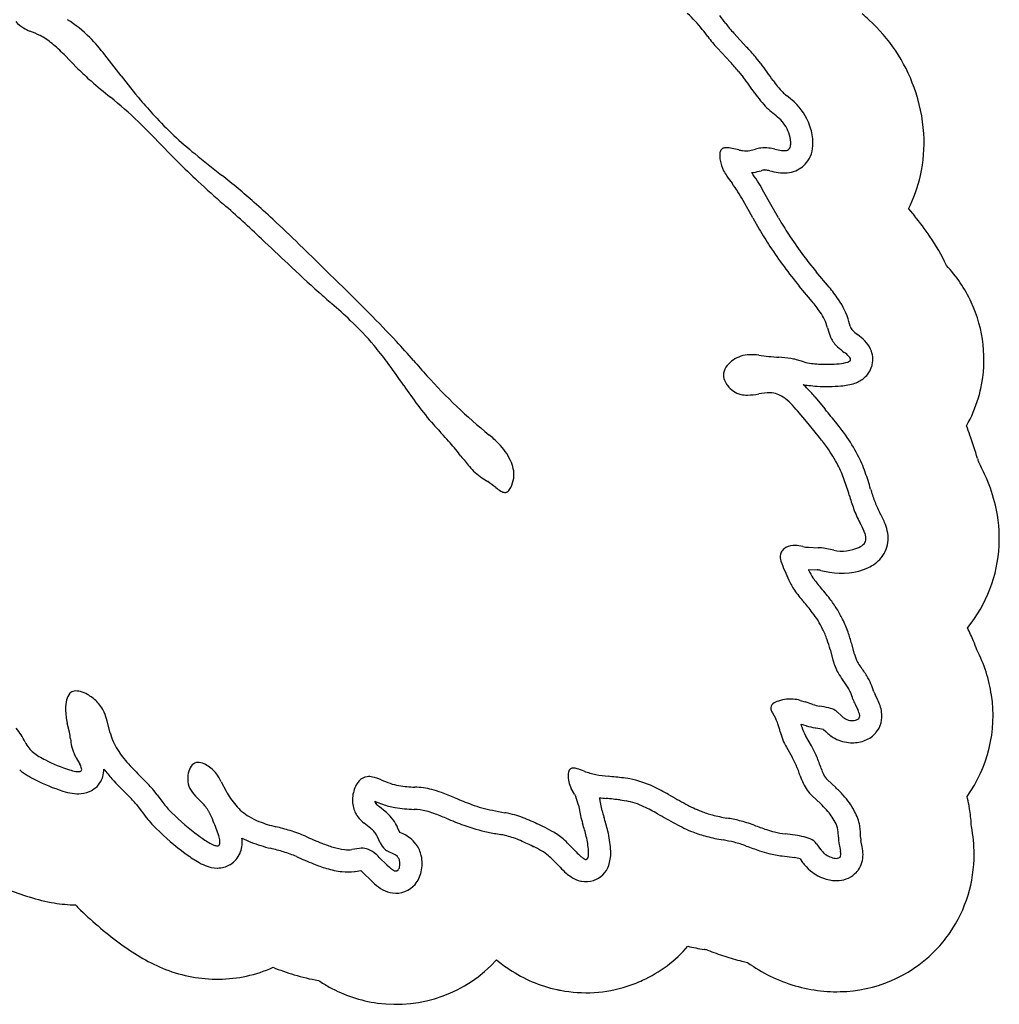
# Model space of a CAD drawing. Extents: x 0.09 to 7.78, y 0.05 to 9.07.
# Tile 5 of 12: x 5.58 to 7.78, y 0.87 to 3.09. Entities that reach past the tile are written whole.
import ezdxf

# ---------------------------------------------------------------- set-up
doc = ezdxf.new("R2010")
doc.units = 0

msp = doc.modelspace()

# ---------------------------------------------------------------- linework, layer by layer
at = {"layer": 'Default', "color": 202, "linetype": 'CONTINUOUS'}
for p, q in [((7.213799, 3.028134), (7.184755, 3.059328)), ((7.245183, 2.991651), (7.234634, 3.004686)), ((7.27102, 2.668471), (7.249631, 2.707103)), ((7.285322, 2.643564), (7.27102, 2.668471)), ((7.399337, 2.487895), (7.370485, 2.522468)), ((7.446894, 2.400236), (7.444029, 2.410264)), ((7.366914, 2.241302), (7.39019, 2.213233)), ((7.352669, 1.852575), (7.372394, 1.851861)), ((7.380479, 1.850791), (7.40015, 1.846927)), ((7.456286, 1.661918), (7.450089, 1.685356)), ((7.508264, 1.560194), (7.502788, 1.571232)), ((7.336452, 1.505043), (7.34716, 1.501512)), ((7.386774, 1.492724), (7.391598, 1.488202)), ((7.359429, 1.455811), (7.346792, 1.47774)), ((7.414128, 1.362293), (7.395762, 1.379583)), ((6.888952, 1.309502), (6.884296, 1.332329)), ((6.92956, 1.334196), (6.942505, 1.33217)), ((5.840968, 1.324117), (5.847179, 1.316009)), ((5.847179, 1.316009), (5.859617, 1.298965)), ((6.427227, 1.275037), (6.424739, 1.27964)), ((6.433758, 1.261313), (6.428501, 1.272511)), ((6.441129, 1.25775), (6.433758, 1.261313)), ((7.473791, 1.228894), (7.470912, 1.242758)), ((6.77773, 1.19945), (6.793874, 1.182679)), ((7.293338, 1.208286), (7.32112, 1.204451)), ((7.334048, 1.201741), (7.339728, 1.193852)), ((6.33287, 1.173282), (6.346059, 1.175163)), ((6.351898, 1.169854), (6.368937, 1.152757)), ((6.370471, 1.151282), (6.376307, 1.145904))]:
    msp.add_line(p, q, dxfattribs=at)
at = {"layer": 'Default', "color": 12, "linetype": 'CONTINUOUS'}
for p, q in [((7.148161, 3.025257), (7.177204, 2.994062)), ((5.677944, 3.011107), (5.709223, 2.979335)), ((5.806086, 2.963492), (5.769781, 3.010569)), ((7.195768, 2.973231), (7.206317, 2.960196)), ((5.875657, 2.829613), (5.918005, 2.785845)), ((7.195893, 2.796585), (7.17747, 2.800483)), ((5.918005, 2.785845), (5.931633, 2.772047)), ((7.227466, 2.643912), (7.205888, 2.682884)), ((7.227466, 2.643912), (7.242104, 2.618418)), ((7.360948, 2.455859), (7.332096, 2.490432)), ((7.395952, 2.396529), (7.398817, 2.386501)), ((7.342258, 2.319816), (7.325713, 2.324702)), ((7.351873, 2.18111), (7.328426, 2.209386)), ((6.618093, 2.059064), (6.631258, 2.050426)), ((7.352638, 1.902609), (7.37491, 1.901802)), ((7.409787, 1.89599), (7.390116, 1.899854)), ((7.40175, 1.672576), (7.407947, 1.649138)), ((7.333898, 1.558269), (7.345485, 1.554713)), ((7.362821, 1.548996), (7.345485, 1.554713)), ((7.271902, 1.530039), (7.279117, 1.517101)), ((7.418247, 1.531755), (7.426252, 1.524251)), ((7.457694, 1.549623), (7.463814, 1.537285)), ((5.690035, 1.486529), (5.685202, 1.506619)), ((5.781534, 1.485577), (5.775033, 1.51139)), ((7.303471, 1.452775), (7.316108, 1.430846)), ((5.705556, 1.429358), (5.701354, 1.437271)), ((5.705556, 1.429358), (5.713638, 1.414846)), ((6.031703, 1.37535), (6.042757, 1.353853)), ((6.951105, 1.381433), (6.936506, 1.383718)), ((5.887226, 1.345952), (5.879966, 1.35543)), ((6.826131, 1.347478), (6.819131, 1.360008)), ((5.887226, 1.345952), (5.900005, 1.32844)), ((6.826131, 1.347478), (6.829209, 1.341406)), ((7.361489, 1.343178), (7.379855, 1.325888)), ((6.835305, 1.322338), (6.83996, 1.299511)), ((6.383241, 1.251263), (6.380753, 1.255866)), ((6.389558, 1.237806), (6.383241, 1.251263)), ((7.327957, 1.253981), (7.300175, 1.257816)), ((6.342977, 1.22523), (6.325808, 1.22278)), ((6.419694, 1.212577), (6.407517, 1.218462)), ((6.813754, 1.234125), (6.829897, 1.217353)), ((7.371178, 1.235743), (7.380305, 1.223066)), ((7.421701, 1.23382), (7.424835, 1.218728)), ((6.387313, 1.205149), (6.404353, 1.188052)), ((6.404353, 1.188052), (6.410189, 1.182674))]:
    msp.add_line(p, q, dxfattribs=at)
at = {"layer": 'Default', "color": 6, "linetype": 'CONTINUOUS'}
msp.add_line((7.577736, 2.664305), (7.591281, 2.648074), dxfattribs=at)
at = {"layer": 'Default', "color": 12, "linetype": 'CONTINUOUS'}
for centre, radius, start, end in [((6.903942, 2.902849), 0.267198, 38.149011, 48.693209), ((5.627642, 3.139543), 0.079703, 222.816, 239.182419), ((5.539272, 2.854519), 0.276767, 44.726142, 58.140627), ((5.644518, 3.167833), 0.112644, 239.182419, 247.277302), ((5.484105, 2.762335), 0.323461, 64.374266, 68.813206), ((6.656705, 2.708649), 0.581586, 36.131247, 38.149011), ((5.556824, 2.923876), 0.146423, 50.009388, 62.691709), ((5.40267, 2.740101), 0.38629, 44.552291, 50.009388), ((5.440235, 2.756425), 0.416161, 37.639259, 44.726142), ((7.357994, 3.220623), 0.286702, 216.131247, 222.955308), ((6.709213, 2.558335), 0.639432, 40.454973, 42.955308), ((6.084442, 3.348736), 0.526542, 224.552291, 228.939653), ((6.601461, 3.942234), 1.313656, 228.939653, 231.418084), ((7.163286, 4.010159), 1.713915, 217.639259, 219.980994), ((6.415155, 2.360958), 0.992484, 34.598385, 37.140884), ((7.442514, 3.069643), 0.255596, 214.598385, 224.270181), ((5.22772, 2.220264), 0.889148, 46.025101, 51.418084), ((6.602802, 3.540173), 0.982457, 219.980994, 222.730329), ((7.376751, 3.01141), 0.167909, 225.705963, 231.762913), ((4.972913, 1.956172), 1.256124, 44.054824, 46.025101), ((6.531161, 3.473995), 0.884929, 222.730329, 230.796534), ((7.112903, 2.676565), 0.258397, 47.649996, 51.762913), ((7.233369, 2.808723), 0.079574, 19.23819, 47.649996), ((7.240796, 2.809515), 0.07232, 3.722969, 20.584446), ((7.28104, 2.812134), 0.031991, 347.222775, 363.722969), ((7.175951, 2.785704), 0.022733, 157.160072, 177.787084), ((7.166017, 2.789889), 0.011953, 138.856822, 157.160072), ((7.165206, 2.790179), 0.011156, 94.934261, 137.239053), ((7.168128, 2.756326), 0.045134, 78.054429, 94.934261), ((7.218369, 2.902824), 0.108591, 258.054429, 262.626227), ((7.211774, 2.85186), 0.057201, 262.626227, 279.519416), ((7.200465, 2.919296), 0.125579, 279.519416, 285.180305), ((7.264592, 2.682949), 0.119313, 99.042214, 105.180305), ((7.254905, 2.743822), 0.057674, 81.590325, 99.042214), ((7.237809, 2.628188), 0.174565, 76.963527, 81.590325), ((7.318779, 2.977892), 0.184391, 256.963527, 261.657589), ((7.297882, 2.835385), 0.04036, 261.657589, 274.467277), ((7.299889, 2.809694), 0.014591, 274.467277, 292.114317), ((7.301524, 2.805672), 0.010249, 292.114317, 325.683659), ((7.297538, 2.808393), 0.015074, 325.683659, 347.222775), ((6.923562, 3.751782), 1.394203, 224.645681, 227.385961), ((8.613631, 6.027041), 4.179579, 230.796534, 231.860998), ((7.213025, 2.784272), 0.059834, 177.787084, 190.470309), ((7.241472, 2.789529), 0.088763, 190.470309, 206.496588), ((7.258822, 2.798177), 0.108148, 206.496588, 214.155305), ((8.273804, 5.219438), 3.388487, 227.385961, 228.685196), ((4.994642, 1.418037), 1.680455, 48.597457, 51.860998), ((7.420474, 2.907852), 0.303494, 214.155305, 217.883016), ((6.910512, 2.519347), 0.337626, 28.971489, 36.778452), ((3.741127, 0.062688), 3.477169, 46.774449, 48.685196), ((4.845434, 1.248809), 1.906068, 46.908351, 48.597457), ((2.97681, -0.748629), 4.641304, 45.890437, 46.908351), ((8.11296, 3.131657), 1.010844, 210.512944, 213.107264), ((-2.702104, -6.792528), 12.885102, 46.409944, 46.774449), ((-4.451911, -8.411915), 15.314253, 45.067308, 45.890437), ((8.055877, 3.094434), 0.942697, 213.107264, 219.845321), ((8.07883, 4.532503), 2.750909, 226.409944, 228.360694), ((9.421074, 6.042222), 4.771026, 228.360694, 228.834508), ((5.188676, 1.201713), 1.658883, 46.907714, 48.834508), ((7.129364, 2.262599), 0.30163, 34.118927, 39.845321), ((4.784081, 0.845802), 2.237217, 42.796127, 45.067308), ((7.283674, 2.364453), 0.11677, 15.943754, 35.214387), ((5.88133, 1.942099), 0.645007, 40.000875, 46.907714), ((7.492547, 2.413278), 0.097479, 195.943754, 201.538566), ((7.46288, 2.401569), 0.065586, 201.538566, 205.024115), ((7.460617, 2.400513), 0.063088, 205.024115, 227.635008), ((5.821365, 1.891781), 0.723287, 36.332971, 40.000875), ((5.126685, 1.163014), 1.770311, 40.936302, 42.796127), ((7.556513, 2.505661), 0.205398, 227.635008, 233.233399), ((7.222021, 2.268834), 0.067027, 91.915707, 125.095598), ((7.224103, 2.206578), 0.129318, 82.499049, 91.915707), ((7.337658, 3.069003), 0.740551, 262.499049, 266.019282), ((7.261437, 1.973695), 0.357406, 81.715865, 86.019282), ((7.297592, 2.222005), 0.106478, 74.686096, 81.715865), ((7.380736, 2.270409), 0.08827, 44.29324, 53.233399), ((7.432358, 2.320272), 0.016503, 24.978088, 45.537591), ((7.442973, 2.325217), 0.004792, 347.574009, 384.978088), ((4.675605, 1.049121), 2.145554, 34.566632, 36.332971), ((8.236584, 3.860344), 2.34637, 220.936302, 222.05282), ((7.196918, 2.288225), 0.035588, 138.840623, 170.427271), ((7.219795, 2.26991), 0.064877, 124.033094, 139.959851), ((7.37663, 2.450046), 0.134689, 255.214917, 262.793907), ((7.389266, 2.549991), 0.235429, 262.793907, 266.575082), ((7.394222, 2.632792), 0.318379, 266.575082, 275.029412), ((7.416675, 2.396198), 0.080744, 273.876472, 287.982299), ((7.437402, 2.332337), 0.013603, 287.982299, 310.316053), ((7.443191, 2.325515), 0.004656, 310.316053, 343.410659), ((7.437274, 3.139306), 1.269898, 222.05282, 230.759286), ((7.193821, 2.290363), 0.032217, 173.262032, 201.882381), ((7.856291, 3.240597), 1.717001, 214.566632, 216.37194), ((7.209341, 2.296596), 0.048942, 201.882381, 217.491055), ((7.215136, 2.301042), 0.056246, 217.491055, 255.263139), ((7.214533, 2.30504), 0.05998, 256.791862, 271.253953), ((7.212624, 2.392259), 0.147221, 271.253953, 281.084557), ((7.266383, 2.117852), 0.132403, 89.958361, 101.084557), ((7.265282, 2.200271), 0.049999, 69.852977, 88.626962), ((7.260778, 2.187997), 0.063073, 56.457492, 69.852977), ((7.233699, 2.14715), 0.11208, 44.807219, 56.457492), ((6.946655, 2.570642), 0.587277, 216.37194, 221.812899), ((7.134242, 2.04836), 0.252264, 39.666991, 44.807219), ((7.815508, 3.347839), 1.753012, 221.812899, 222.920432), ((6.252976, 1.249535), 1.440627, 38.674772, 40.289135), ((5.979447, 1.640444), 0.754241, 41.218077, 42.920432), ((6.458959, 1.941512), 0.276651, 44.688726, 50.759286), ((6.972587, 1.825532), 0.518883, 35.430327, 38.674772), ((6.101069, 1.746985), 0.592553, 37.529826, 41.218077), ((6.551713, 2.033264), 0.146183, 35.469809, 44.688726), ((7.029334, 2.460035), 0.577967, 217.529826, 220.515463), ((6.567086, 2.044217), 0.127307, 25.120056, 35.469809), ((7.125932, 1.934631), 0.330688, 27.523359, 35.430327), ((6.71747, 2.193532), 0.167744, 220.515463, 226.93171), ((6.599386, 2.059362), 0.091632, 12.714272, 25.120056), ((7.187837, 1.966889), 0.260883, 19.625211, 27.523359), ((6.680077, 2.153529), 0.112985, 226.93171, 236.729222), ((6.630773, 2.066443), 0.059457, 352.265473, 372.714272), ((6.519491, 1.880088), 0.203732, 50.313671, 56.729222), ((6.622837, 2.067521), 0.067466, 333.015476, 352.265473), ((6.91098, 1.868167), 0.554815, 15.889872, 19.625211), ((6.705581, 2.104344), 0.087678, 230.313671, 239.116695), ((6.671115, 2.045754), 0.019711, 237.680147, 266.048605), ((6.669772, 2.036556), 0.010466, 269.915378, 312.767267), ((6.657417, 2.049913), 0.028661, 312.767267, 333.015476), ((7.852715, 2.136248), 0.424335, 195.889872, 200.186653), ((7.703652, 2.081443), 0.265516, 200.186653, 207.673296), ((7.274267, 1.849737), 0.222438, 23.476578, 29.162653), ((7.424883, 1.915154), 0.058229, 13.244632, 23.476578), ((7.455621, 1.922389), 0.026651, 357.16707, 373.244632), ((7.320042, 1.872308), 0.034736, 85.186739, 121.034875), ((7.313259, 1.791756), 0.115573, 76.606065, 85.186739), ((7.452073, 1.934331), 0.034964, 294.056296, 319.292515), ((7.465862, 1.921882), 0.016398, 320.843384, 357.16707), ((7.320135, 1.881438), 0.030783, 169.723733, 199.200625), ((7.309695, 1.88209), 0.020431, 138.550389, 166.297183), ((7.319217, 1.87368), 0.033135, 121.034875, 138.550389), ((7.35818, 1.998134), 0.095685, 259.066317, 266.679449), ((7.367883, 1.786661), 0.115355, 78.887753, 86.507539), ((7.427937, 1.988397), 0.094173, 258.887753, 294.056296), ((7.47668, 1.930426), 0.194801, 197.664991, 204.474719), ((7.674607, 2.002491), 0.405132, 202.153219, 205.384203), ((7.469597, 1.905214), 0.178213, 205.384203, 213.843715), ((7.559608, 1.971669), 0.290028, 214.844387, 221.229839), ((6.954205, 1.441122), 0.514952, 37.726625, 41.229839), ((7.193591, 1.626318), 0.212292, 31.622138, 37.726625), ((7.189285, 1.623667), 0.217349, 25.965387, 31.622138), ((7.167417, 1.613017), 0.241672, 19.783775, 25.965387), ((7.142277, 1.603975), 0.268388, 14.809364, 19.783775), ((7.535705, 1.682916), 0.132148, 194.809364, 208.478041), ((7.566599, 1.705497), 0.170148, 210.20186, 216.700602), ((7.220294, 1.447364), 0.261778, 32.167968, 36.700602), ((5.715414, 1.552871), 0.032366, 138.985244, 168.339389), ((5.703269, 1.56225), 0.01707, 99.163528, 135.985386), ((5.705241, 1.545163), 0.034262, 73.519036, 97.869726), ((5.693101, 1.504126), 0.077057, 60.8389, 73.519036), ((7.383566, 1.550055), 0.068896, 22.567554, 32.167968), ((7.232901, 1.487438), 0.232056, 18.42998, 22.567554), ((5.769464, 1.538955), 0.088155, 166.581522, 180.552426), ((5.684003, 1.487822), 0.095728, 45.227074, 60.8389), ((5.695575, 1.499486), 0.079297, 23.761085, 45.227074), ((7.278536, 1.541822), 0.010572, 124.044399, 196.517759), ((7.296532, 1.517856), 0.040533, 106.409743, 126.157117), ((7.314871, 1.463612), 0.097775, 96.712768, 107.738869), ((7.31255, 1.483329), 0.077921, 74.099623, 96.712768), ((7.586861, 1.609788), 0.142492, 200.107496, 204.975551), ((5.8217, 1.539459), 0.140393, 180.552426, 193.527678), ((5.652546, 1.480543), 0.126311, 14.135311, 23.761085), ((7.303967, 1.54792), 0.036714, 194.356829, 209.146727), ((7.402911, 1.679653), 0.136669, 252.942383, 259.179861), ((7.325519, 1.218452), 0.331029, 77.239633, 81.008568), ((7.387476, 1.492034), 0.050519, 59.504743, 77.239633), ((7.391655, 1.501286), 0.040441, 48.886155, 57.953902), ((7.42953, 1.518591), 0.039049, 8.746136, 28.601434), ((7.201619, 1.477091), 0.087216, 19.032907, 27.30582), ((7.460495, 1.558619), 0.048515, 225.104994, 240.099768), ((7.450751, 1.543389), 0.030468, 241.706596, 268.096078), ((7.45167, 1.542498), 0.029623, 266.263213, 288.721908), ((7.457135, 1.526371), 0.012595, 288.721908, 316.164004), ((7.459524, 1.523206), 0.008702, 320.307827, 368.746136), ((5.421715, 1.379073), 0.189081, 26.813824, 38.15535), ((5.555267, 1.45703), 0.137959, 6.087859, 12.34675), ((5.904841, 1.516631), 0.127158, 194.135311, 212.878502), ((7.103417, 1.443214), 0.191098, 13.38749, 19.032907), ((7.408373, 1.515795), 0.122377, 193.38749, 210.995458), ((5.651488, 1.493767), 0.067736, 205.725574, 231.452105), ((5.811708, 1.481637), 0.119676, 184.781639, 192.708415), ((5.680146, 1.529733), 0.113723, 231.452105, 238.990036), ((5.773797, 1.473087), 0.080813, 192.708415, 206.307994), ((6.006341, 1.58224), 0.248016, 212.878502, 222.186897), ((5.747661, 1.642053), 0.244772, 238.990036, 242.905303), ((5.795819, 1.736184), 0.350508, 242.905303, 252.455061), ((5.978899, 1.401944), 0.016661, 93.319763, 124.0507), ((5.978979, 1.385815), 0.032779, 64.049879, 91.825443), ((7.170135, 1.346724), 0.168477, 22.865273, 29.954256), ((5.721427, 1.500886), 0.10373, 252.455061, 260.654661), ((5.709736, 1.429844), 0.031732, 260.654661, 274.712241), ((5.711667, 1.406412), 0.00822, 274.712241, 299.70434), ((5.679615, 1.395898), 0.038943, 13.492872, 29.114673), ((5.713787, 1.402533), 0.003802, 300.920315, 339.774698), ((5.71061, 1.403335), 0.007069, 342.575277, 373.492872), ((6.400205, 1.93921), 0.779576, 222.186897, 225.901006), ((6.011838, 1.382307), 0.055671, 158.240512, 176.766602), ((5.98646, 1.393423), 0.027995, 127.107014, 160.114227), ((5.96327, 1.350309), 0.071593, 42.640332, 65.179608), ((5.953612, 1.341416), 0.084722, 32.24251, 42.640332), ((6.833516, 1.390717), 0.021542, 150.257208, 179.076452), ((6.822375, 1.397083), 0.008711, 103.412635, 150.257208), ((6.82352, 1.392285), 0.013643, 90.639823, 103.412635), ((6.822675, 1.373084), 0.03285, 72.945567, 88.792451), ((6.767823, 1.19428), 0.219879, 68.599507, 72.945567), ((6.911473, 1.572026), 0.184284, 249.870768, 258.516092), ((7.013532, 1.280684), 0.338435, 18.540653, 22.865273), ((5.63796, 1.152607), 0.31576, 39.966039, 45.901006), ((6.005508, 1.381712), 0.049394, 175.662447, 199.51378), ((5.900203, 1.307727), 0.147868, 27.214282, 32.24251), ((6.387998, 1.337652), 0.06056, 139.487056, 167.565392), ((6.363291, 1.358763), 0.028063, 96.917219, 139.487056), ((6.363335, 1.347714), 0.039058, 77.64706, 95.028263), ((6.347782, 1.276697), 0.111758, 67.088075, 77.64706), ((6.551813, 1.759426), 0.412319, 247.088075, 250.125017), ((6.868943, 1.387835), 0.057057, 176.754967, 209.189624), ((6.924829, 1.63777), 0.251371, 258.516092, 264.788225), ((6.80611, 0.336233), 1.05557, 82.904066, 84.788225), ((6.90961, 1.163716), 0.221637, 64.86984, 79.209281), ((7.538447, 1.461014), 0.216615, 199.614598, 204.326646), ((6.014076, 1.386513), 0.059097, 201.127439, 221.917756), ((6.209713, 1.444693), 0.190069, 208.550489, 220.069443), ((6.45219, 1.483843), 0.119282, 250.125017, 259.785584), ((6.475252, 1.638838), 0.275952, 260.779977, 268.255705), ((6.461508, 1.187512), 0.175584, 75.442763, 88.255705), ((6.445404, 1.125498), 0.239655, 70.135283, 75.442763), ((6.793972, 0.917194), 0.493932, 60.352313, 64.86984), ((7.423504, 1.409051), 0.090472, 204.326646, 226.728163), ((6.169487, 1.526043), 0.267953, 221.917756, 226.931738), ((5.917977, 1.260183), 0.098041, 30.955998, 45.651166), ((6.396035, 1.334416), 0.06912, 166.380107, 191.919687), ((6.30305, 0.731492), 0.658589, 67.315327, 70.135283), ((6.950189, 2.279692), 1.01942, 247.315327, 249.6025), ((6.744528, 1.303824), 0.092646, 11.527062, 23.931697), ((8.320155, 3.598563), 2.591352, 240.352313, 241.332864), ((6.082537, 1.469235), 0.230523, 217.644596, 225.346926), ((5.91574, 1.258842), 0.100649, 27.433265, 30.955998), ((6.155715, 1.399271), 0.119507, 220.069443, 239.129647), ((6.390143, 1.333172), 0.063098, 191.919687, 215.558287), ((6.701525, 1.610964), 0.305956, 249.6025, 258.723631), ((6.914448, 2.678829), 1.394842, 258.723631, 259.894307), ((7.227665, 1.600368), 0.314002, 241.332864, 248.234262), ((7.18717, 1.498948), 0.204796, 248.234262, 255.658053), ((7.22161, 1.157797), 0.230859, 41.796807, 46.728163), ((7.285235, 1.214678), 0.145516, 28.712047, 41.796807), ((6.309941, 1.69941), 0.554086, 225.346926, 233.504863), ((5.816455, 1.207304), 0.212514, 21.97666, 27.433265), ((5.724853, 1.159829), 0.315377, 17.257125, 23.747402), ((6.168842, 1.421231), 0.145091, 239.129647, 248.851726), ((6.227293, 1.572331), 0.307103, 248.851726, 256.285788), ((6.396864, 1.340105), 0.072619, 216.924529, 233.371292), ((6.608385, 0.990267), 0.321267, 76.81554, 78.996957), ((6.626778, 1.06878), 0.240628, 67.152296, 76.81554), ((6.496309, 0.75913), 0.576641, 63.347288, 67.152296), ((7.029709, 1.338209), 0.193654, 191.527062, 197.1656), ((7.243854, 1.720653), 0.433633, 255.658053, 260.110928), ((7.095684, 0.870719), 0.429119, 76.262706, 80.110928), ((7.127859, 1.002332), 0.293631, 69.557411, 76.262706), ((6.006324, 0.666859), 0.624942, 73.250845, 76.285788), ((6.099578, 0.976723), 0.30135, 66.203484, 73.250845), ((6.165822, 1.029332), 0.314628, 49.967775, 53.371292), ((6.323363, 1.216867), 0.069703, 42.438227, 49.967775), ((6.339083, 1.231241), 0.048402, 30.581728, 42.438227), ((6.607956, 0.959481), 0.347638, 61.012993, 64.980728), ((6.708217, 1.140453), 0.140749, 48.873535, 61.012993), ((6.474297, 1.159566), 0.389799, 13.730061, 18.159966), ((7.507976, 2.022115), 0.794692, 249.557411, 251.705242), ((7.33686, 1.504549), 0.249573, 251.705242, 255.922404), ((7.361112, 1.25624), 0.059001, 10.504301, 28.712047), ((7.314509, 1.251689), 0.105729, 359.232742, 368.324401), ((6.151254, 1.484918), 0.287274, 233.504863, 239.055181), ((5.96161, 1.233376), 0.06746, 7.282853, 17.257125), ((6.012692, 1.23925), 0.016059, 340.969705, 369.600174), ((6.754259, 2.461328), 1.321198, 246.203484, 247.938483), ((6.664894, 1.090837), 0.206617, 43.907236, 48.873535), ((6.668164, 1.206933), 0.190229, 3.838554, 13.730061), ((7.331023, 1.481272), 0.225575, 255.922404, 262.140172), ((7.308099, 1.110133), 0.145212, 74.046951, 82.140172), ((7.329497, 1.184986), 0.067361, 65.956715, 74.046951), ((7.342948, 1.213188), 0.036134, 38.622895, 67.215418), ((7.535713, 1.252313), 0.115502, 181.011602, 189.212984), ((6.046129, 1.309579), 0.082836, 239.055181, 247.924402), ((6.023508, 1.252055), 0.021038, 246.136378, 269.127556), ((6.023124, 1.236766), 0.005748, 270.638828, 299.475171), ((6.023342, 1.235935), 0.004921, 302.025162, 337.016789), ((6.369142, 1.511069), 0.295865, 247.938483, 253.092631), ((6.324557, 1.364388), 0.142558, 253.092631, 263.676929), ((6.316975, 1.295964), 0.073715, 263.676929, 276.882233), ((6.347944, 1.181521), 0.04399, 76.543889, 96.482112), ((6.345542, 1.177371), 0.048604, 51.802431, 74.928271), ((6.430466, 1.256106), 0.044814, 204.10167, 226.495867), ((6.423772, 1.252096), 0.037357, 229.710059, 244.206667), ((6.812961, 1.215567), 0.045192, 346.119904, 365.206761), ((7.425404, 1.255535), 0.055571, 215.752253, 222.497231), ((7.389142, 1.211317), 0.036454, 359.566369, 371.730885), ((6.29504, 1.11319), 0.130272, 44.902588, 51.802431), ((6.408081, 1.18733), 0.02779, 37.847682, 65.298446), ((6.415006, 1.193649), 0.018459, 13.003699, 35.548769), ((6.403557, 1.191005), 0.03021, 345.834573, 373.003699), ((6.953499, 1.336329), 0.171559, 223.907236, 228.818279), ((6.873903, 1.245348), 0.050675, 228.818279, 237.035071), ((6.854429, 1.214517), 0.014218, 235.274355, 257.558416), ((6.852248, 1.205245), 0.004696, 259.170269, 287.778424), ((6.851312, 1.205897), 0.005645, 294.821891, 348.022803), ((7.419067, 1.249729), 0.046977, 222.497231, 255.231535), ((7.416129, 1.231629), 0.028781, 251.70009, 274.755214), ((7.418203, 1.210744), 0.007802, 272.287682, 317.389985), ((7.416148, 1.210801), 0.009451, 325.601747, 361.454658), ((6.441935, 1.217126), 0.046848, 227.340369, 241.111265), ((6.425799, 1.187882), 0.013448, 241.111265, 262.128602), ((6.424796, 1.180622), 0.006119, 262.128602, 319.769064), ((6.417505, 1.186789), 0.015668, 319.769064, 348.298171)]:
    msp.add_arc(centre, radius, start, end, dxfattribs=at)
at = {"layer": 'Default', "color": 6, "linetype": 'CONTINUOUS'}
for centre, radius, start, end in [((7.112903, 2.676565), 0.558397, 47.649996, 49.789808), ((7.233369, 2.808723), 0.379574, 19.760061, 47.649996), ((7.240796, 2.809515), 0.37232, 3.722969, 20.031722), ((7.28104, 2.812134), 0.331991, 347.222775, 363.722969), ((7.297538, 2.808393), 0.315074, 332.786241, 347.222775), ((7.129364, 2.262599), 0.60163, 34.352598, 39.845321), ((7.283674, 2.364453), 0.41677, 24.446818, 34.763163), ((7.432358, 2.320272), 0.316503, 24.978088, 43.199909), ((7.442973, 2.325217), 0.304792, 347.574009, 384.978088), ((7.447653, 2.324186), 0.3, 343.410659, 347.574009), ((7.443191, 2.325515), 0.304656, 330.529788, 343.410659), ((7.187837, 1.966889), 0.560883, 19.625211, 21.84956), ((6.91098, 1.868167), 0.854815, 15.889872, 19.625211), ((7.852715, 2.136248), 0.124335, 195.889872, 199.0202), ((7.274267, 1.849737), 0.522438, 23.476578, 28.089442), ((7.424883, 1.915154), 0.358229, 13.244632, 23.476578), ((7.455621, 1.922389), 0.326651, 357.16707, 373.244632), ((7.465862, 1.921882), 0.316398, 320.843384, 357.16707), ((7.478577, 1.911528), 0.3, 320.601831, 320.843384), ((7.383566, 1.550055), 0.368896, 22.567554, 27.626844), ((7.232901, 1.487438), 0.532056, 20.252343, 22.567554), ((7.42953, 1.518591), 0.339049, 8.746136, 26.858003), ((7.459524, 1.523206), 0.308702, 324.120424, 368.746136), ((7.361112, 1.25624), 0.359001, 10.504301, 13.866823), ((7.419125, 1.266996), 0.3, 8.324401, 10.504301), ((7.314509, 1.251689), 0.405729, 3.237203, 8.324401), ((7.389142, 1.211317), 0.336454, 0.150264, 10.841416), ((7.416148, 1.210801), 0.309451, 325.601747, 360.25888), ((5.795819, 1.736184), 0.650508, 242.905303, 252.455061), ((5.721427, 1.500886), 0.40373, 252.455061, 260.654661), ((5.709736, 1.429844), 0.331732, 260.654661, 268.900419), ((6.082537, 1.469235), 0.530523, 224.380993, 225.346926), ((6.309941, 1.69941), 0.854086, 225.346926, 233.504863), ((7.423946, 1.205462), 0.3, 317.389985, 325.601747), ((6.151254, 1.484918), 0.587274, 233.504863, 239.055181), ((6.851312, 1.205897), 0.305645, 294.821891, 318.9427), ((7.243854, 1.720653), 0.733633, 257.23725, 260.110928), ((7.095684, 0.870719), 0.129119, 76.426048, 80.110928), ((7.418203, 1.210744), 0.307802, 273.851296, 317.389985), ((6.046129, 1.309579), 0.382836, 239.055181, 247.427031), ((7.507976, 2.022115), 1.094692, 249.577204, 251.705242), ((7.33686, 1.504549), 0.549573, 251.705242, 255.922404), ((6.023508, 1.252055), 0.321038, 247.214125, 269.127556), ((6.023124, 1.236766), 0.305748, 270.638828, 294.124801), ((6.369142, 1.511069), 0.595865, 248.224169, 253.092631), ((6.424796, 1.180622), 0.306119, 262.128602, 317.679524), ((6.873903, 1.245348), 0.350675, 230.561556, 236.494622), ((6.854429, 1.214517), 0.314218, 236.352253, 257.558416), ((7.331023, 1.481272), 0.525575, 255.922404, 257.345712), ((7.419067, 1.249729), 0.346977, 234.156363, 253.87064), ((6.023188, 1.231019), 0.3, 269.127556, 270.638828), ((6.324557, 1.364388), 0.442558, 253.092631, 260.319249), ((6.441935, 1.217126), 0.346848, 236.428644, 241.111265), ((6.425799, 1.187882), 0.313448, 241.111265, 262.128602), ((6.852248, 1.205245), 0.304696, 259.170269, 287.778424), ((6.853682, 1.200774), 0.3, 287.778424, 294.821891), ((7.416129, 1.231629), 0.328781, 253.48625, 273.96752), ((6.851365, 1.200633), 0.3, 257.558416, 259.170269)]:
    msp.add_arc(centre, radius, start, end, dxfattribs=at)
at = {"layer": 'Default', "color": 202, "linetype": 'CONTINUOUS'}
for centre, radius, start, end in [((6.656705, 2.708649), 0.631586, 36.131247, 38.149011), ((7.357994, 3.220623), 0.236702, 216.131247, 222.955308), ((6.709213, 2.558335), 0.689432, 40.454973, 42.955308), ((7.195768, 2.973231), 0.05, 38.98295, 40.454973), ((7.206317, 2.960196), 0.05, 37.140884, 38.98295), ((6.415155, 2.360958), 1.042484, 34.598385, 37.140884), ((7.442514, 3.069643), 0.205596, 214.598385, 224.089652), ((7.376751, 3.01141), 0.117909, 226.00008, 231.762913), ((7.112903, 2.676565), 0.308397, 47.649996, 51.762913), ((7.233369, 2.808723), 0.129574, 19.495476, 47.649996), ((7.240796, 2.809515), 0.12232, 3.722969, 20.306679), ((7.28104, 2.812134), 0.081991, 347.222775, 363.722969), ((7.297538, 2.808393), 0.065074, 325.683659, 347.222775), ((7.301524, 2.805672), 0.060249, 292.114317, 325.683659), ((7.200465, 2.919296), 0.175579, 279.519416, 285.180305), ((7.264592, 2.682949), 0.069313, 99.042214, 105.180305), ((7.254905, 2.743822), 0.007674, 81.590325, 99.042214), ((7.237809, 2.628188), 0.124565, 76.963527, 81.590325), ((7.318779, 2.977892), 0.234391, 256.963527, 261.657589), ((7.299889, 2.809694), 0.064591, 274.467277, 292.114317), ((7.211774, 2.85186), 0.107201, 277.256804, 279.519416), ((6.910512, 2.519347), 0.387626, 28.971489, 35.695425), ((7.297882, 2.835385), 0.09036, 261.657589, 274.467277), ((8.11296, 3.131657), 0.960844, 210.529615, 213.107264), ((8.055877, 3.094434), 0.892697, 213.107264, 219.845321), ((7.129364, 2.262599), 0.35163, 34.192863, 39.845321), ((7.283674, 2.364453), 0.16677, 15.943754, 35.041839), ((7.492547, 2.413278), 0.047479, 195.943754, 201.538566), ((7.46288, 2.401569), 0.015586, 201.538566, 205.024115), ((7.460617, 2.400513), 0.013088, 205.024115, 227.635008), ((7.556513, 2.505661), 0.155398, 227.635008, 233.233399), ((7.380736, 2.270409), 0.13827, 44.466048, 53.233399), ((7.432358, 2.320272), 0.066503, 24.978088, 44.961319), ((7.442973, 2.325217), 0.054792, 347.574009, 384.978088), ((7.443191, 2.325515), 0.054656, 310.316053, 343.410659), ((7.447653, 2.324186), 0.05, 343.410659, 347.574009), ((7.437402, 2.332337), 0.063603, 287.982299, 310.316053), ((7.233699, 2.14715), 0.16208, 44.807219, 48.683318), ((7.37663, 2.450046), 0.184689, 258.784546, 262.793907), ((7.134242, 2.04836), 0.302264, 39.666991, 44.807219), ((7.389266, 2.549991), 0.285429, 262.793907, 266.575082), ((7.394222, 2.632792), 0.368379, 266.575082, 274.957725), ((7.416675, 2.396198), 0.130744, 274.115416, 287.982299), ((6.252976, 1.249535), 1.490627, 38.674772, 40.278611), ((6.972587, 1.825532), 0.568883, 35.430327, 38.674772), ((7.125932, 1.934631), 0.380688, 27.523359, 35.430327), ((7.187837, 1.966889), 0.310883, 19.625211, 27.523359), ((6.91098, 1.868167), 0.604815, 15.889872, 19.625211), ((7.852715, 2.136248), 0.374335, 195.889872, 200.186653), ((7.703652, 2.081443), 0.215516, 200.186653, 207.518228), ((7.274267, 1.849737), 0.272438, 23.476578, 29.011968), ((7.424883, 1.915154), 0.108229, 13.244632, 23.476578), ((7.455621, 1.922389), 0.076651, 357.16707, 373.244632), ((7.465862, 1.921882), 0.066398, 320.843384, 357.16707), ((7.452073, 1.934331), 0.084964, 294.056296, 319.292515), ((7.478577, 1.911528), 0.05, 319.292515, 320.843384), ((7.674607, 2.002491), 0.355132, 204.969789, 205.384203), ((7.469597, 1.905214), 0.128213, 205.384203, 213.655419), ((7.367883, 1.786661), 0.065355, 78.887753, 86.042053), ((7.427937, 1.988397), 0.144173, 258.887753, 294.056296), ((7.559608, 1.971669), 0.240028, 214.952263, 221.229839), ((6.954205, 1.441122), 0.564952, 37.726625, 41.229839), ((7.193591, 1.626318), 0.262292, 31.622138, 37.726625), ((7.189285, 1.623667), 0.267349, 25.965387, 31.622138), ((7.167417, 1.613017), 0.291672, 19.783775, 25.965387), ((7.142277, 1.603975), 0.318388, 14.809364, 19.783775), ((7.535705, 1.682916), 0.082148, 194.809364, 207.970072), ((7.566599, 1.705497), 0.120148, 210.572024, 216.700602), ((7.220294, 1.447364), 0.311778, 32.167968, 36.700602), ((7.383566, 1.550055), 0.118896, 22.567554, 32.167968), ((7.232901, 1.487438), 0.282056, 18.601809, 22.567554), ((7.586861, 1.609788), 0.092492, 200.490421, 204.636107), ((7.42953, 1.518591), 0.089049, 8.746136, 27.851915), ((7.459524, 1.523206), 0.058702, 320.307827, 368.746136), ((7.103417, 1.443214), 0.241098, 13.38749, 14.859365), ((7.408373, 1.515795), 0.072377, 193.38749, 210.995458), ((7.362821, 1.548996), 0.05, 251.746525, 252.942383), ((7.402911, 1.679653), 0.186669, 252.942383, 259.179861), ((7.377254, 1.545413), 0.05, 259.179861, 261.008568), ((7.325519, 1.218452), 0.281029, 77.410255, 81.008568), ((7.460495, 1.558619), 0.098515, 225.625189, 240.099768), ((7.46622, 1.517648), 0.05, 316.164004, 320.307827), ((7.303471, 1.452775), 0.05, 29.954256, 30.995458), ((7.43631, 1.516561), 0.05, 240.099768, 241.706596), ((7.450751, 1.543389), 0.080468, 241.706596, 267.529126), ((7.45167, 1.542498), 0.079623, 266.841236, 288.721908), ((7.457135, 1.526371), 0.062595, 288.721908, 316.164004), ((7.170135, 1.346724), 0.218477, 22.865273, 29.954256), ((7.013532, 1.280684), 0.388435, 18.616668, 22.865273), ((5.680146, 1.529733), 0.163723, 231.452105, 238.990036), ((5.71061, 1.403335), 0.057069, 342.575277, 360.431438), ((6.006341, 1.58224), 0.298016, 216.789424, 222.186897), ((7.538447, 1.461014), 0.166615, 199.759675, 204.326646), ((5.747661, 1.642053), 0.294772, 238.990036, 242.905303), ((5.795819, 1.736184), 0.400508, 242.905303, 252.455061), ((5.713787, 1.402533), 0.053802, 300.920315, 339.774698), ((5.717354, 1.401219), 0.05, 339.774698, 342.575277), ((6.400205, 1.93921), 0.829576, 222.186897, 225.901006), ((7.423504, 1.409051), 0.040472, 204.326646, 226.728163), ((5.721427, 1.500886), 0.15373, 252.455061, 260.654661), ((5.711667, 1.406412), 0.05822, 274.712241, 299.70434), ((5.71574, 1.399272), 0.05, 299.70434, 300.920315), ((7.22161, 1.157797), 0.280859, 41.796807, 46.728163), ((5.709736, 1.429844), 0.081732, 260.654661, 274.712241), ((5.63796, 1.152607), 0.26576, 40.192688, 45.901006), ((6.551813, 1.759426), 0.462319, 247.803902, 250.125017), ((6.396035, 1.334416), 0.01912, 189.175361, 191.919687), ((6.390143, 1.333172), 0.013098, 191.919687, 213.213127), ((6.924829, 1.63777), 0.301371, 261.959525, 264.788225), ((6.744528, 1.303824), 0.142646, 11.527062, 14.426139), ((6.80611, 0.336233), 1.00557, 82.948231, 84.788225), ((6.90961, 1.163716), 0.171637, 64.86984, 78.95062), ((7.285235, 1.214678), 0.195516, 28.712047, 41.796807), ((6.396864, 1.340105), 0.022619, 218.588005, 233.371292), ((6.165822, 1.029332), 0.364628, 49.967775, 53.371292), ((6.45219, 1.483843), 0.169282, 250.125017, 259.785584), ((6.323363, 1.216867), 0.119703, 42.438227, 49.967775), ((6.431037, 1.366452), 0.05, 259.785584, 260.779977), ((6.475252, 1.638838), 0.325952, 260.779977, 268.255705), ((6.461508, 1.187512), 0.125584, 75.442763, 88.255705), ((6.445404, 1.125498), 0.189655, 70.135283, 75.442763), ((7.029709, 1.338209), 0.143654, 191.527062, 197.010623), ((6.793972, 0.917194), 0.443932, 60.352313, 64.86984), ((7.361112, 1.25624), 0.109001, 10.504301, 28.712047), ((5.900005, 1.32844), 0.05, 216.121663, 217.644596), ((6.082537, 1.469235), 0.280523, 217.644596, 225.346926), ((6.339083, 1.231241), 0.098402, 30.581728, 42.438227), ((6.30305, 0.731492), 0.608589, 67.315327, 70.135283), ((6.950189, 2.279692), 1.06942, 247.315327, 249.6025), ((6.474297, 1.159566), 0.439799, 13.730061, 18.097536), ((8.320155, 3.598563), 2.641352, 240.352313, 241.332864), ((6.309941, 1.69941), 0.604086, 225.346926, 233.504863), ((6.380753, 1.255866), 0.05, 28.390793, 30.581728), ((6.383241, 1.251263), 0.05, 25.147847, 28.390793), ((6.701525, 1.610964), 0.355956, 249.6025, 258.723631), ((6.668164, 1.206933), 0.240229, 3.96283, 13.730061), ((7.227665, 1.600368), 0.364002, 241.332864, 248.234262), ((7.419125, 1.266996), 0.05, 8.324401, 10.504301), ((7.314509, 1.251689), 0.155729, 359.585217, 368.324401), ((6.012692, 1.23925), 0.066059, 340.969705, 368.076165), ((6.168842, 1.421231), 0.195091, 242.280059, 248.851726), ((6.408081, 1.18733), 0.07779, 37.847682, 64.859213), ((6.914448, 2.678829), 1.444842, 258.723631, 259.877987), ((6.608385, 0.990267), 0.271267, 76.81554, 78.918477), ((6.626778, 1.06878), 0.190628, 67.152296, 76.81554), ((6.496309, 0.75913), 0.526641, 63.347288, 67.152296), ((7.18717, 1.498948), 0.254796, 248.234262, 255.658053), ((7.243854, 1.720653), 0.483633, 255.658053, 260.110928), ((7.095684, 0.870719), 0.379119, 76.262706, 80.110928), ((7.535713, 1.252313), 0.065502, 181.531587, 188.387143), ((6.227293, 1.572331), 0.357103, 248.851726, 256.285788), ((6.006324, 0.666859), 0.574942, 73.250845, 76.285788), ((6.430025, 1.204381), 0.05, 35.548769, 37.847682), ((6.415006, 1.193649), 0.068459, 13.003699, 35.548769), ((6.75498, 1.274499), 0.05, 243.347288, 244.980728), ((6.607956, 0.959481), 0.297638, 61.012993, 64.980728), ((6.708217, 1.140453), 0.090749, 48.873535, 61.012993), ((6.812961, 1.215567), 0.095192, 346.435871, 364.801716), ((7.127859, 1.002332), 0.243631, 69.557411, 76.262706), ((7.507976, 2.022115), 0.844692, 249.557411, 251.705242), ((7.33686, 1.504549), 0.299573, 251.705242, 255.922404), ((7.389142, 1.211317), 0.086454, 359.981824, 371.730885), ((6.151254, 1.484918), 0.337274, 233.504863, 239.055181), ((6.023342, 1.235935), 0.054921, 302.025162, 337.016789), ((6.027873, 1.234013), 0.05, 337.016789, 340.969705), ((6.099578, 0.976723), 0.25135, 66.203484, 73.250845), ((6.754259, 2.461328), 1.371198, 246.203484, 247.938483), ((6.403557, 1.191005), 0.08021, 346.5152, 373.003699), ((6.664894, 1.090837), 0.156617, 43.907236, 48.873535), ((7.331023, 1.481272), 0.275575, 255.922404, 262.140172), ((7.308099, 1.110133), 0.095212, 74.185121, 82.140172), ((7.416148, 1.210801), 0.059451, 325.601747, 360.470682), ((6.046129, 1.309579), 0.132836, 239.055181, 247.649816), ((6.023508, 1.252055), 0.071038, 246.881445, 269.127556), ((6.023188, 1.231019), 0.05, 269.127556, 270.638828), ((6.023124, 1.236766), 0.055748, 270.638828, 299.475171), ((6.025952, 1.231763), 0.05, 299.475171, 302.025162), ((6.369142, 1.511069), 0.345865, 247.938483, 253.092631), ((6.324557, 1.364388), 0.192558, 253.092631, 263.676929), ((6.29504, 1.11319), 0.080272, 44.902588, 50.537591), ((6.953499, 1.336329), 0.221559, 223.907236, 228.818279), ((6.851312, 1.205897), 0.055645, 294.821891, 346.853455), ((7.425404, 1.255535), 0.105571, 215.752253, 222.497231), ((7.419067, 1.249729), 0.096977, 222.497231, 254.385183), ((7.423946, 1.205462), 0.05, 317.389985, 325.601747), ((6.316975, 1.295964), 0.123715, 263.676929, 276.882233), ((6.325808, 1.22278), 0.05, 276.882233, 278.119645), ((6.404353, 1.188052), 0.05, 224.902588, 227.340369), ((6.417505, 1.186789), 0.065668, 319.769064, 347.253669), ((6.873903, 1.245348), 0.100675, 228.818279, 236.686374), ((6.854429, 1.214517), 0.064218, 236.098618, 257.558416), ((6.852248, 1.205245), 0.054696, 259.170269, 287.778424), ((6.853682, 1.200774), 0.05, 287.778424, 294.821891), ((7.416129, 1.231629), 0.078781, 252.899783, 274.163154), ((7.418203, 1.210744), 0.057802, 273.61525, 317.389985), ((6.441935, 1.217126), 0.096848, 227.340369, 241.111265), ((6.425799, 1.187882), 0.063448, 241.111265, 262.128602), ((6.424796, 1.180622), 0.056119, 262.128602, 319.769064), ((6.851365, 1.200633), 0.05, 257.558416, 259.170269)]:
    msp.add_arc(centre, radius, start, end, dxfattribs=at)

doc.saveas('drawing.dxf')
